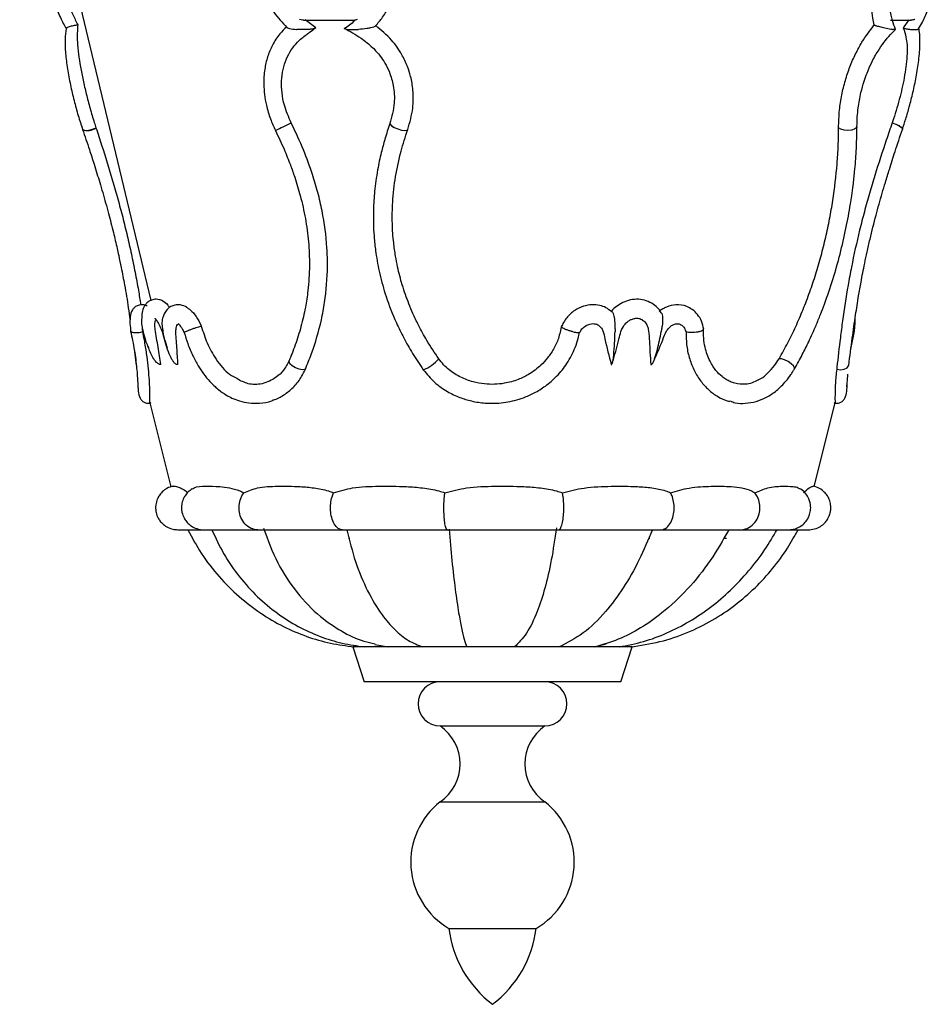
# Model space of a CAD drawing. Header units: millimetres. Extents: x 64 to 156, y 54 to 194.
# Tile 1 of 12: x 66 to 81, y 54 to 69. Entities that reach past the tile are written whole.
import ezdxf

# ---------------------------------------------------------------- set-up
doc = ezdxf.new("R2010")
doc.units = ezdxf.units.MM

msp = doc.modelspace()

# ---------------------------------------------------------------- linework, layer by layer
at = {"color": 7, "linetype": 'Continuous', "lineweight": 25}
for p, q in [((66.29, 73.402), (68.362, 64.744)), ((70.773, 69.176), (71.587, 69.176)), ((70.97, 69.05), (70.8, 69.18)), ((80.05, 69.176), (80.377, 69.176)), ((80.339, 69.18), (80.252, 69.05)), ((80.077, 67.551), (80.077, 67.551)), ((67.495, 67.473), (67.495, 67.472)), ((72.14, 67.545), (72.14, 67.539)), ((72.14, 67.545), (72.14, 67.538)), ((68.234, 64.248), (68.23, 64.296)), ((79.425, 63.974), (79.48, 64.26)), ((68.098, 63.976), (68.131, 63.717)), ((68.315, 64.026), (68.326, 63.992)), ((72.667, 63.649), (72.668, 63.648)), ((79.363, 63.38), (79.366, 63.452)), ((68.347, 63.126), (68.679, 61.796)), ((78.845, 61.801), (79.176, 63.126)), ((71.488, 60.984), (71.506, 60.984)), ((76.233, 60.984), (76.248, 60.984)), ((77.418, 60.984), (77.461, 60.984)), ((71.904, 59.306), (72.117, 59.267)), ((75.37, 59.267), (75.559, 59.317)), ((71.554, 59.267), (71.733, 58.717)), ((75.969, 59.267), (71.554, 59.267)), ((75.79, 58.717), (75.969, 59.267)), ((75.79, 58.717), (71.733, 58.717)), ((72.935, 58.017), (74.588, 58.017)), ((72.935, 56.817), (74.588, 56.817)), ((73.072, 54.817), (74.451, 54.817))]:
    msp.add_line(p, q, dxfattribs=at)
at = {"color": 8, "linetype": 'Continuous', "lineweight": 25, "flags": 128}
for points in [[(80.077, 67.551), (80.137, 67.531), (80.189, 67.506), (80.225, 67.478), (80.239, 67.454), (80.239, 67.447)], [(80.077, 67.551), (80.137, 67.531), (80.189, 67.505), (80.225, 67.478), (80.239, 67.454), (80.238, 67.446)], [(67.284, 67.447), (67.294, 67.437), (67.328, 67.43), (67.379, 67.434), (67.438, 67.449), (67.495, 67.473)], [(72.14, 67.539), (72.142, 67.531), (72.164, 67.506), (72.207, 67.478), (72.263, 67.454), (72.322, 67.437), (72.374, 67.43), (72.41, 67.434), (72.423, 67.445)], [(72.14, 67.538), (72.142, 67.531), (72.164, 67.505), (72.207, 67.478), (72.263, 67.454), (72.322, 67.436), (72.374, 67.429), (72.41, 67.434), (72.423, 67.445)], [(79.521, 67.495), (79.516, 67.478), (79.487, 67.454), (79.439, 67.436), (79.378, 67.429), (79.316, 67.434), (79.264, 67.449), (79.23, 67.472)], [(78.532, 63.66), (78.534, 63.676), (78.518, 63.707), (78.482, 63.743), (78.432, 63.777), (78.378, 63.805), (78.327, 63.82), (78.289, 63.821)], [(70.804, 63.657), (70.761, 63.648), (70.706, 63.655), (70.648, 63.676), (70.596, 63.707), (70.56, 63.743), (70.546, 63.777), (70.549, 63.794)], [(79.2, 63.657), (79.261, 63.648), (79.32, 63.655), (79.365, 63.676), (79.389, 63.707), (79.391, 63.718)]]:
    msp.add_lwpolyline(points, dxfattribs=at)
at = {"color": 7, "linetype": 'Continuous', "lineweight": 25, "flags": 128}
msp.add_lwpolyline([(72.912, 63.82), (72.912, 63.82), (72.912, 63.821)], dxfattribs=at)
at = {"color": 8, "linetype": 'Continuous', "lineweight": 25}
for centre, radius, start, end in [((60.008, 88.891), 23.815, 295.6875, 296.3522), ((67.367, 67.647), 0.217, 247.6914, 306.3643), ((72.441, 64.232), 0.626, 291.3028, 318.9057)]:
    msp.add_arc(centre, radius, start, end, dxfattribs=at)
at = {"color": 7, "linetype": 'Continuous', "lineweight": 25}
for centre, radius, start, end in [((72.935, 58.367), 0.35, 90, 270), ((74.588, 58.367), 0.35, 270, 90), ((72.516, 57.417), 0.732, 304.913, 55.087), ((75.006, 57.417), 0.732, 124.913, 235.087), ((73.68, 55.864), 1.21, 127.9868, 239.8522), ((73.843, 55.864), 1.21, 300.1478, 52.0132), ((74.829, 55.028), 1.769, 186.8478, 232.8919), ((72.694, 55.028), 1.769, 307.1081, 353.1522)]:
    msp.add_arc(centre, radius, start, end, dxfattribs=at)
for points, knots in [([(66.65, 70.311), (66.652, 70.267), (66.658, 70.156), (66.697, 69.938), (66.759, 69.686), (66.839, 69.437), (66.929, 69.213), (66.995, 69.093), (67.027, 69.035)], [0, 0, 0, 0, 0.113963, 0.28459, 0.458887, 0.639279, 0.825277, 1, 1, 1, 1]), ([(66.846, 70.331), (66.854, 70.273), (66.872, 70.126), (66.93, 69.856), (67.019, 69.545), (67.114, 69.287), (67.181, 69.151), (67.207, 69.098)], [0, 0, 0, 0, 0.143239, 0.363374, 0.589658, 0.84065, 1, 1, 1, 1]), ([(70.14, 70.287), (70.134, 70.27), (70.11, 70.215), (70.086, 70.083), (70.08, 69.912), (70.111, 69.718), (70.178, 69.516), (70.304, 69.279), (70.438, 69.136), (70.51, 69.06)], [0, 0, 0, 0, 0.041112, 0.143074, 0.305913, 0.42412, 0.572602, 0.77001, 1, 1, 1, 1]), ([(71.913, 69.086), (71.952, 69.129), (72.037, 69.222), (72.121, 69.382), (72.186, 69.558), (72.214, 69.718), (72.216, 69.879), (72.195, 70.026), (72.152, 70.174), (72.1, 70.264), (72.077, 70.304)], [0, 0, 0, 0, 0.135125, 0.29402, 0.411193, 0.564886, 0.661287, 0.772207, 0.897091, 1, 1, 1, 1]), ([(79.795, 69.098), (79.786, 69.133), (79.766, 69.219), (79.747, 69.378), (79.744, 69.609), (79.782, 69.902), (79.865, 70.164), (79.929, 70.297), (79.945, 70.331)], [0, 0, 0, 0, 0.106726, 0.264837, 0.422763, 0.668131, 0.914413, 1, 1, 1, 1]), ([(80.13, 69.027), (80.113, 69.072), (80.078, 69.167), (80.043, 69.321), (80.04, 69.443), (80.039, 69.489)], [0, 0, 0, 0, 0.360935, 0.759508, 1, 1, 1, 1]), ([(80.495, 69.035), (80.515, 69.07), (80.567, 69.159), (80.629, 69.297), (80.667, 69.406), (80.679, 69.441)], [0, 0, 0, 0, 0.3086861, 0.7807317, 1, 1, 1, 1]), ([(70.775, 69.176), (70.77, 69.176), (70.752, 69.175), (70.728, 69.179), (70.711, 69.182), (70.711, 69.182)], [0, 0, 0, 0, 0.223129, 0.976318, 1, 1, 1, 1]), ([(71.593, 69.177), (71.588, 69.173), (71.534, 69.119), (71.475, 69.072), (71.42, 69.029)], [0, 0, 0, 0, 0.0798, 1, 1, 1, 1]), ([(71.623, 69.182), (71.623, 69.182), (71.615, 69.18), (71.603, 69.177), (71.597, 69.176), (71.594, 69.176)], [0, 0, 0, 0, 0.060717, 0.60774, 1, 1, 1, 1]), ([(80.434, 69.182), (80.433, 69.182), (80.423, 69.18), (80.404, 69.177), (80.383, 69.175), (80.372, 69.176), (80.371, 69.176)], [0, 0, 0, 0, 0.05167, 0.51719, 0.985471, 1, 1, 1, 1]), ([(67.026, 69.04), (67.018, 68.986), (67.001, 68.873), (67.01, 68.654), (67.041, 68.409), (67.089, 68.155), (67.147, 67.906), (67.212, 67.667), (67.261, 67.519), (67.284, 67.447)], [0, 0, 0, 0, 0.14494, 0.302149, 0.45234, 0.597234, 0.736097, 0.870406, 1, 1, 1, 1]), ([(67.207, 69.098), (67.2, 69.097), (67.183, 69.094), (67.153, 69.089), (67.118, 69.081), (67.084, 69.072), (67.053, 69.061), (67.033, 69.051), (67.021, 69.043), (67.026, 69.04), (67.026, 69.04)], [0, 0, 0, 0, 0.079083, 0.199965, 0.316667, 0.447568, 0.577783, 0.750483, 0.955292, 1, 1, 1, 1]), ([(67.207, 69.098), (67.201, 69.013), (67.193, 68.878), (67.217, 68.641), (67.249, 68.438), (67.291, 68.226), (67.342, 68.004), (67.401, 67.779), (67.454, 67.6), (67.486, 67.501), (67.495, 67.473)], [0, 0, 0, 0, 0.211353, 0.336652, 0.45651, 0.576396, 0.695916, 0.823135, 0.950416, 1, 1, 1, 1]), ([(70.511, 69.069), (70.472, 69.033), (70.383, 68.949), (70.282, 68.785), (70.203, 68.597), (70.155, 68.389), (70.138, 68.133), (70.173, 67.866), (70.245, 67.62), (70.304, 67.49), (70.331, 67.429)], [0, 0, 0, 0, 0.09538, 0.221716, 0.340005, 0.453272, 0.587169, 0.769722, 0.892568, 1, 1, 1, 1]), ([(70.509, 69.059), (70.512, 69.057), (70.521, 69.049), (70.57, 69.037), (70.625, 69.03), (70.666, 69.028), (70.667, 69.028)], [0, 0, 0, 0, 0.15924, 0.416866, 0.996549, 1, 1, 1, 1]), ([(70.97, 69.05), (70.965, 69.047), (70.956, 69.042), (70.922, 69.034), (70.873, 69.028), (70.782, 69.023), (70.712, 69.025), (70.667, 69.028), (70.667, 69.028)], [0, 0, 0, 0, 0.087907, 0.18576, 0.366921, 0.54646, 0.997587, 1, 1, 1, 1]), ([(70.819, 68.943), (70.837, 68.956), (70.884, 68.991), (70.931, 69.027), (70.961, 69.05)], [0, 0, 0, 0, 0.366151, 1, 1, 1, 1]), ([(71.414, 69.051), (71.505, 68.999), (71.665, 68.91), (71.858, 68.757), (71.98, 68.619), (72.068, 68.488), (72.144, 68.334), (72.205, 68.121), (72.222, 67.841), (72.169, 67.646), (72.14, 67.539)], [0, 0, 0, 0, 0.168824, 0.294389, 0.39, 0.459154, 0.545989, 0.664586, 0.815417, 1, 1, 1, 1]), ([(71.433, 69.043), (71.434, 69.041), (71.437, 69.034), (71.465, 69.028), (71.529, 69.023), (71.594, 69.025), (71.642, 69.028), (71.642, 69.028)], [0, 0, 0, 0, 0.107284, 0.305904, 0.502748, 0.997355, 1, 1, 1, 1]), ([(71.918, 69.082), (71.918, 69.082), (71.918, 69.079), (71.905, 69.072), (71.877, 69.061), (71.832, 69.05), (71.752, 69.037), (71.685, 69.03), (71.642, 69.028), (71.642, 69.028)], [0, 0, 0, 0, 0.01334, 0.130556, 0.247157, 0.401802, 0.585198, 0.997544, 1, 1, 1, 1]), ([(72.423, 67.445), (72.455, 67.556), (72.512, 67.758), (72.513, 68.046), (72.476, 68.267), (72.416, 68.455), (72.322, 68.652), (72.163, 68.882), (72.004, 69.015), (71.917, 69.087)], [0, 0, 0, 0, 0.192031, 0.349071, 0.468507, 0.556877, 0.669003, 0.820234, 1, 1, 1, 1]), ([(79.23, 67.472), (79.233, 67.565), (79.238, 67.734), (79.277, 67.988), (79.333, 68.219), (79.407, 68.438), (79.496, 68.642), (79.624, 68.878), (79.728, 69.012), (79.795, 69.098)], [0, 0, 0, 0, 0.161725, 0.294619, 0.420934, 0.543703, 0.666445, 0.7861, 1, 1, 1, 1]), ([(79.521, 67.495), (79.522, 67.545), (79.524, 67.64), (79.542, 67.818), (79.576, 68.008), (79.628, 68.194), (79.684, 68.351), (79.755, 68.516), (79.846, 68.679), (79.95, 68.83), (80.043, 68.939), (80.103, 69), (80.129, 69.025)], [0, 0, 0, 0, 0.088059, 0.167238, 0.30016, 0.40051, 0.473731, 0.568189, 0.694074, 0.796963, 0.91442, 1, 1, 1, 1]), ([(79.795, 69.098), (79.797, 69.097), (79.802, 69.094), (79.818, 69.089), (79.844, 69.081), (79.878, 69.072), (79.92, 69.061), (79.966, 69.05), (80.032, 69.037), (80.069, 69.03), (80.088, 69.028), (80.088, 69.028)], [0, 0, 0, 0, 0.055696, 0.140923, 0.223201, 0.315483, 0.407281, 0.529017, 0.673336, 0.998067, 1, 1, 1, 1]), ([(80.252, 69.05), (80.268, 69.003), (80.295, 68.924), (80.314, 68.787), (80.315, 68.645), (80.302, 68.483), (80.269, 68.259), (80.204, 67.96), (80.13, 67.704), (80.084, 67.572), (80.077, 67.551)], [0, 0, 0, 0, 0.154466, 0.259908, 0.365264, 0.469301, 0.573335, 0.762928, 0.962458, 1, 1, 1, 1]), ([(80.128, 69.026), (80.128, 69.026), (80.13, 69.022), (80.11, 69.025), (80.088, 69.028), (80.088, 69.028)], [0, 0, 0, 0, 0.0448706, 0.9949193, 1, 1, 1, 1]), ([(80.239, 67.447), (80.256, 67.501), (80.295, 67.618), (80.351, 67.814), (80.408, 68.038), (80.46, 68.287), (80.502, 68.552), (80.52, 68.809), (80.515, 68.971), (80.499, 69.036), (80.497, 69.04)], [0, 0, 0, 0, 0.097997, 0.209249, 0.335067, 0.474329, 0.629476, 0.80014, 0.986203, 1, 1, 1, 1]), ([(80.252, 69.05), (80.261, 69.047), (80.281, 69.042), (80.322, 69.034), (80.366, 69.028), (80.429, 69.023), (80.462, 69.025), (80.478, 69.028), (80.478, 69.028)], [0, 0, 0, 0, 0.087907, 0.18576, 0.36692, 0.54646, 0.997587, 1, 1, 1, 1]), ([(80.491, 69.037), (80.489, 69.033), (80.488, 69.029), (80.478, 69.028), (80.478, 69.028)], [0, 0, 0, 0, 0.991046, 1, 1, 1, 1]), ([(70.58, 67.551), (70.54, 67.643), (70.473, 67.797), (70.431, 68.023), (70.423, 68.213), (70.446, 68.396), (70.515, 68.613), (70.643, 68.802), (70.768, 68.908), (70.819, 68.943), (70.819, 68.943)], [0, 0, 0, 0, 0.183191, 0.302576, 0.421884, 0.539936, 0.657968, 0.872398, 0.999513, 1, 1, 1, 1]), ([(70.804, 63.657), (70.837, 63.739), (70.939, 63.988), (71.042, 64.343), (71.128, 64.805), (71.159, 65.187), (71.146, 65.672), (71.094, 66.062), (71.004, 66.448), (70.908, 66.77), (70.775, 67.132), (70.653, 67.402), (70.583, 67.543), (70.58, 67.551)], [0, 0, 0, 0, 0.071591, 0.215026, 0.286627, 0.430141, 0.501748, 0.645257, 0.716856, 0.788452, 0.887581, 0.993632, 1, 1, 1, 1]), ([(80.077, 67.551), (80.046, 67.46), (79.952, 67.189), (79.831, 66.815), (79.717, 66.434), (79.636, 66.145), (79.537, 65.757), (79.45, 65.367), (79.361, 64.887), (79.304, 64.512), (79.248, 64.079), (79.219, 63.827), (79.201, 63.667), (79.2, 63.657)], [0, 0, 0, 0, 0.071584, 0.214956, 0.286551, 0.358151, 0.429754, 0.573273, 0.644881, 0.788389, 0.859989, 0.990996, 1, 1, 1, 1]), ([(67.284, 67.447), (67.32, 67.341), (67.38, 67.161), (67.456, 66.927), (67.51, 66.753), (67.556, 66.603), (67.618, 66.393), (67.691, 66.13), (67.767, 65.834), (67.819, 65.613), (67.86, 65.428), (67.9, 65.235), (67.953, 64.958), (68, 64.679), (68.025, 64.501), (68.034, 64.438)], [0, 0, 0, 0, 0.109859, 0.187875, 0.237275, 0.284838, 0.337444, 0.444956, 0.542414, 0.624344, 0.659879, 0.721758, 0.812991, 0.933679, 1, 1, 1, 1]), ([(67.495, 67.472), (67.525, 67.382), (67.614, 67.109), (67.731, 66.732), (67.84, 66.349), (67.918, 66.059), (67.99, 65.767), (68.055, 65.476), (68.114, 65.187), (68.164, 64.918), (68.191, 64.749), (68.204, 64.673)], [0, 0, 0, 0, 0.101665, 0.305318, 0.407002, 0.508694, 0.610393, 0.712096, 0.813801, 0.915505, 1, 1, 1, 1]), ([(70.331, 67.429), (70.378, 67.331), (70.462, 67.152), (70.561, 66.904), (70.631, 66.708), (70.682, 66.545), (70.744, 66.328), (70.809, 66.038), (70.859, 65.668), (70.874, 65.285), (70.853, 64.939), (70.804, 64.618), (70.738, 64.33), (70.663, 64.089), (70.603, 63.928), (70.571, 63.846), (70.556, 63.81), (70.549, 63.794)], [0, 0, 0, 0, 0.083289, 0.151028, 0.203674, 0.24345, 0.281587, 0.377585, 0.473745, 0.572964, 0.679773, 0.751952, 0.83748, 0.92405, 0.965689, 0.984727, 1, 1, 1, 1]), ([(72.14, 67.538), (72.112, 67.457), (72.062, 67.307), (71.997, 67.063), (71.95, 66.842), (71.917, 66.637), (71.892, 66.426), (71.877, 66.183), (71.878, 65.933), (71.892, 65.706), (71.92, 65.459), (71.977, 65.152), (72.081, 64.781), (72.212, 64.444), (72.359, 64.146), (72.499, 63.897), (72.61, 63.734), (72.667, 63.649)], [0, 0, 0, 0, 0.064139, 0.119467, 0.188905, 0.2337, 0.274404, 0.347395, 0.414363, 0.458621, 0.514668, 0.596812, 0.686663, 0.794291, 0.857694, 0.926169, 1, 1, 1, 1]), ([(72.912, 63.82), (72.848, 63.916), (72.732, 64.088), (72.6, 64.331), (72.508, 64.525), (72.419, 64.736), (72.334, 64.981), (72.268, 65.234), (72.225, 65.456), (72.193, 65.684), (72.174, 65.971), (72.18, 66.322), (72.224, 66.704), (72.294, 67.026), (72.365, 67.273), (72.403, 67.387), (72.423, 67.445)], [0, 0, 0, 0, 0.089069, 0.160002, 0.213388, 0.254877, 0.337579, 0.414442, 0.458519, 0.514409, 0.596085, 0.685396, 0.79317, 0.903035, 0.950296, 1, 1, 1, 1]), ([(78.289, 63.821), (78.336, 63.904), (78.429, 64.069), (78.555, 64.33), (78.671, 64.6), (78.777, 64.878), (78.872, 65.162), (78.956, 65.45), (79.028, 65.741), (79.09, 66.033), (79.158, 66.423), (79.203, 66.81), (79.227, 67.191), (79.229, 67.379), (79.23, 67.472)], [0, 0, 0, 0, 0.076375, 0.152756, 0.229141, 0.30553, 0.381924, 0.458319, 0.534713, 0.611106, 0.687493, 0.842291, 0.920988, 1, 1, 1, 1]), ([(78.532, 63.66), (78.574, 63.736), (78.653, 63.876), (78.767, 64.106), (78.862, 64.317), (78.944, 64.517), (79.035, 64.757), (79.143, 65.075), (79.256, 65.477), (79.349, 65.876), (79.405, 66.184), (79.44, 66.41), (79.463, 66.58), (79.489, 66.816), (79.514, 67.13), (79.518, 67.365), (79.521, 67.495)], [0, 0, 0, 0, 0.066437, 0.123394, 0.194242, 0.239835, 0.282924, 0.383669, 0.484649, 0.585818, 0.682359, 0.715179, 0.756573, 0.812108, 0.895875, 1, 1, 1, 1]), ([(79.391, 63.717), (79.409, 63.859), (79.442, 64.115), (79.494, 64.487), (79.541, 64.786), (79.58, 65.008), (79.612, 65.18), (79.644, 65.339), (79.682, 65.517), (79.74, 65.77), (79.818, 66.081), (79.901, 66.381), (79.973, 66.622), (80.04, 66.842), (80.13, 67.123), (80.199, 67.33), (80.238, 67.447)], [0, 0, 0, 0, 0.127011, 0.229989, 0.31023, 0.367848, 0.405323, 0.444967, 0.491145, 0.542652, 0.639887, 0.7302, 0.775031, 0.829181, 0.903996, 1, 1, 1, 1]), ([(68.55, 64.736), (68.533, 64.743), (68.499, 64.757), (68.438, 64.765), (68.379, 64.755), (68.331, 64.73), (68.295, 64.701), (68.266, 64.665), (68.237, 64.608), (68.22, 64.541), (68.218, 64.472), (68.217, 64.444)], [0, 0, 0, 0, 0.091666, 0.175188, 0.312177, 0.407175, 0.465036, 0.553672, 0.647736, 0.857842, 1, 1, 1, 1]), ([(76.428, 64.55), (76.415, 64.57), (76.381, 64.621), (76.302, 64.688), (76.193, 64.743), (76.068, 64.767), (75.941, 64.756), (75.822, 64.716), (75.723, 64.652), (75.66, 64.602), (75.638, 64.57), (75.637, 64.568)], [0, 0, 0, 0, 0.079013, 0.202712, 0.341185, 0.48115, 0.621721, 0.755332, 0.878136, 0.991873, 1, 1, 1, 1]), ([(68.302, 64.656), (68.287, 64.662), (68.258, 64.674), (68.204, 64.678), (68.148, 64.664), (68.101, 64.632), (68.05, 64.569), (68.034, 64.498), (68.029, 64.373), (68.041, 64.285), (68.047, 64.238)], [0, 0, 0, 0, 0.068536, 0.132577, 0.243258, 0.329743, 0.402573, 0.639865, 0.807655, 1, 1, 1, 1]), ([(68.541, 64.737), (68.544, 64.737), (68.57, 64.732), (68.612, 64.694), (68.647, 64.644), (68.656, 64.631)], [0, 0, 0, 0, 0.092443, 0.758815, 1, 1, 1, 1]), ([(68.933, 64.635), (68.899, 64.651), (68.834, 64.679), (68.745, 64.675), (68.679, 64.65), (68.623, 64.608), (68.581, 64.554), (68.563, 64.506), (68.555, 64.485)], [0, 0, 0, 0, 0.210986, 0.398322, 0.556452, 0.681972, 0.861587, 1, 1, 1, 1]), ([(68.917, 64.64), (68.941, 64.626), (68.996, 64.594), (69.082, 64.491), (69.135, 64.394), (69.159, 64.34), (69.16, 64.337)], [0, 0, 0, 0, 0.270423, 0.616162, 0.978927, 1, 1, 1, 1]), ([(75.645, 64.561), (75.616, 64.586), (75.561, 64.633), (75.452, 64.668), (75.331, 64.68), (75.193, 64.656), (75.052, 64.587), (74.923, 64.474), (74.871, 64.372), (74.845, 64.32)], [0, 0, 0, 0, 0.119505, 0.22963, 0.355965, 0.497627, 0.653609, 0.823865, 1, 1, 1, 1]), ([(77.099, 64.29), (77.09, 64.332), (77.07, 64.418), (77.006, 64.523), (76.924, 64.601), (76.811, 64.663), (76.668, 64.685), (76.536, 64.654), (76.453, 64.61), (76.414, 64.586), (76.396, 64.57), (76.394, 64.568)], [0, 0, 0, 0, 0.13511, 0.269619, 0.393548, 0.506597, 0.698724, 0.859124, 0.92807, 0.991068, 1, 1, 1, 1]), ([(68.217, 64.444), (68.217, 64.443), (68.208, 64.41), (68.218, 64.35), (68.231, 64.289), (68.238, 64.26), (68.24, 64.254), (68.24, 64.254)], [0, 0, 0, 0, 0.01373, 0.537843, 0.903082, 0.994326, 1, 1, 1, 1]), ([(68.426, 64.461), (68.425, 64.461), (68.424, 64.46), (68.429, 64.456), (68.453, 64.428), (68.487, 64.376), (68.534, 64.275), (68.573, 64.138), (68.605, 64.039), (68.62, 63.992)], [0, 0, 0, 0, 0.028789, 0.080112, 0.165118, 0.29808, 0.480439, 0.750209, 1, 1, 1, 1]), ([(68.522, 63.731), (68.507, 63.822), (68.483, 63.96), (68.454, 64.145), (68.43, 64.27), (68.425, 64.365), (68.43, 64.419), (68.441, 64.435), (68.444, 64.439)], [0, 0, 0, 0, 0.359735, 0.548062, 0.732858, 0.843906, 0.955096, 1, 1, 1, 1]), ([(68.556, 64.485), (68.551, 64.471), (68.535, 64.425), (68.538, 64.351), (68.547, 64.29), (68.552, 64.26), (68.553, 64.254), (68.553, 64.254)], [0, 0, 0, 0, 0.186792, 0.616192, 0.919555, 0.99534, 1, 1, 1, 1]), ([(75.648, 64.565), (75.65, 64.563), (75.657, 64.558), (75.668, 64.534), (75.68, 64.494), (75.692, 64.428), (75.697, 64.351), (75.697, 64.289), (75.697, 64.26), (75.697, 64.254), (75.697, 64.254)], [0, 0, 0, 0, 0.066047, 0.17577, 0.307931, 0.467126, 0.7503, 0.947636, 0.996935, 1, 1, 1, 1]), ([(75.659, 63.766), (75.692, 63.878), (75.748, 64.065), (75.79, 64.286), (75.867, 64.384), (75.913, 64.422), (75.961, 64.448), (76.015, 64.463), (76.077, 64.464), (76.113, 64.445), (76.133, 64.435)], [0, 0, 0, 0, 0.35237, 0.593801, 0.657316, 0.720094, 0.771009, 0.834902, 0.910851, 1, 1, 1, 1]), ([(76.122, 64.44), (76.138, 64.429), (76.174, 64.405), (76.212, 64.343), (76.242, 64.179), (76.244, 63.972), (76.258, 63.795), (76.263, 63.731)], [0, 0, 0, 0, 0.082061, 0.185382, 0.295299, 0.745185, 1, 1, 1, 1]), ([(76.428, 64.55), (76.431, 64.546), (76.44, 64.532), (76.448, 64.495), (76.452, 64.429), (76.444, 64.351), (76.434, 64.29), (76.428, 64.26), (76.427, 64.254), (76.427, 64.254)], [0, 0, 0, 0, 0.078919, 0.225849, 0.402186, 0.717851, 0.940863, 0.996575, 1, 1, 1, 1]), ([(79.475, 64.238), (79.482, 64.283), (79.493, 64.362), (79.491, 64.428), (79.491, 64.457)], [0, 0, 0, 0, 0.555849, 1, 1, 1, 1]), ([(68.79, 63.731), (68.785, 63.819), (68.777, 63.954), (68.763, 64.137), (68.755, 64.251), (68.765, 64.328), (68.783, 64.366), (68.802, 64.374), (68.811, 64.377)], [0, 0, 0, 0, 0.370839, 0.562722, 0.75366, 0.839168, 0.924832, 1, 1, 1, 1]), ([(68.802, 64.373), (68.803, 64.371), (68.805, 64.367), (68.823, 64.347), (68.845, 64.317), (68.868, 64.279), (68.882, 64.247), (68.888, 64.235)], [0, 0, 0, 0, 0.235778, 0.412096, 0.61616, 0.851846, 1, 1, 1, 1]), ([(68.909, 64.25), (68.909, 64.25), (68.918, 64.255), (68.94, 64.264), (68.983, 64.281), (69.031, 64.299), (69.079, 64.315), (69.121, 64.328), (69.147, 64.334), (69.157, 64.336), (69.16, 64.337)], [0, 0, 0, 0, 0.004631, 0.160643, 0.316678, 0.472069, 0.62616, 0.779073, 0.931443, 1, 1, 1, 1]), ([(69.16, 64.337), (69.188, 64.247), (69.246, 64.06), (69.397, 63.793), (69.562, 63.589), (69.69, 63.528), (69.732, 63.508)], [0, 0, 0, 0, 0.248196, 0.516096, 0.839049, 1, 1, 1, 1]), ([(74.851, 64.347), (74.838, 64.278), (74.812, 64.149), (74.732, 63.977), (74.637, 63.836), (74.508, 63.696), (74.353, 63.579), (74.155, 63.483), (73.922, 63.418), (73.677, 63.41), (73.446, 63.453), (73.253, 63.525), (73.099, 63.623), (72.985, 63.726), (72.937, 63.789), (72.912, 63.821)], [0, 0, 0, 0, 0.083719, 0.158239, 0.225281, 0.284943, 0.381792, 0.453056, 0.543091, 0.665359, 0.738574, 0.818867, 0.906434, 0.952372, 1, 1, 1, 1]), ([(75.025, 64.25), (75.024, 64.25), (75.008, 64.255), (74.974, 64.264), (74.926, 64.281), (74.886, 64.299), (74.859, 64.314), (74.847, 64.325), (74.849, 64.328), (74.85, 64.329)], [0, 0, 0, 0, 0.005708, 0.197406, 0.389131, 0.580064, 0.769401, 0.95729, 1, 1, 1, 1]), ([(75.14, 64.235), (75.15, 64.255), (75.173, 64.3), (75.233, 64.345), (75.294, 64.371), (75.344, 64.378), (75.381, 64.375), (75.426, 64.362), (75.445, 64.346), (75.458, 64.333)], [0, 0, 0, 0, 0.152453, 0.346725, 0.502163, 0.619712, 0.70113, 0.776623, 1, 1, 1, 1]), ([(75.452, 64.336), (75.46, 64.33), (75.484, 64.311), (75.516, 64.241), (75.555, 64.041), (75.602, 63.865), (75.638, 63.731)], [0, 0, 0, 0, 0.04769, 0.145537, 0.350985, 1, 1, 1, 1]), ([(76.309, 63.786), (76.358, 63.896), (76.429, 64.053), (76.496, 64.244), (76.559, 64.325), (76.611, 64.359), (76.646, 64.372), (76.669, 64.376), (76.698, 64.377), (76.717, 64.369), (76.732, 64.363)], [0, 0, 0, 0, 0.420997, 0.599268, 0.69869, 0.7728, 0.822765, 0.842628, 0.877619, 1, 1, 1, 1]), ([(76.727, 64.363), (76.735, 64.359), (76.763, 64.347), (76.797, 64.308), (76.812, 64.268), (76.819, 64.249)], [0, 0, 0, 0, 0.191276, 0.603142, 1, 1, 1, 1]), ([(77.028, 64.25), (77.029, 64.25), (77.043, 64.255), (77.069, 64.264), (77.092, 64.281), (77.101, 64.294), (77.097, 64.3), (77.096, 64.3)], [0, 0, 0, 0, 0.009425, 0.326965, 0.64455, 0.960825, 1, 1, 1, 1]), ([(77.957, 63.485), (77.925, 63.468), (77.86, 63.434), (77.737, 63.412), (77.62, 63.421), (77.519, 63.457), (77.452, 63.493), (77.376, 63.547), (77.285, 63.637), (77.186, 63.789), (77.123, 63.968), (77.094, 64.153), (77.097, 64.259), (77.098, 64.316)], [0, 0, 0, 0, 0.081793, 0.172632, 0.313541, 0.377032, 0.43084, 0.4888, 0.584531, 0.694818, 0.832415, 0.91124, 1, 1, 1, 1]), ([(68.043, 64.26), (68.064, 64.158), (68.108, 63.943), (68.141, 63.66), (68.157, 63.428), (68.159, 63.351), (68.161, 63.312)], [0, 0, 0, 0, 0.23026, 0.484721, 0.741367, 1, 1, 1, 1]), ([(68.05, 64.25), (68.049, 64.25), (68.046, 64.253), (68.046, 64.257), (68.046, 64.261)], [0, 0, 0, 0, 0.039462, 1, 1, 1, 1]), ([(68.05, 64.25), (68.05, 64.25), (68.054, 64.246), (68.07, 64.239), (68.106, 64.234), (68.153, 64.234), (68.198, 64.24), (68.224, 64.246), (68.234, 64.248)], [0, 0, 0, 0, 0.006408, 0.221893, 0.437394, 0.652307, 0.865319, 1, 1, 1, 1]), ([(68.348, 63.126), (68.348, 63.126), (68.348, 63.125), (68.348, 63.167), (68.348, 63.249), (68.345, 63.369), (68.337, 63.523), (68.322, 63.702), (68.297, 63.904), (68.267, 64.088), (68.243, 64.206), (68.234, 64.248)], [0, 0, 0, 0, 0.069831, 0.194291, 0.31757, 0.444543, 0.565709, 0.690545, 0.808978, 0.931001, 1, 1, 1, 1]), ([(68.522, 63.731), (68.522, 63.731), (68.517, 63.729), (68.506, 63.729), (68.481, 63.738), (68.416, 63.796), (68.35, 63.928), (68.285, 64.094), (68.253, 64.205), (68.24, 64.254), (68.24, 64.254)], [0, 0, 0, 0, 0.000781, 0.027326, 0.053605, 0.131785, 0.445201, 0.756697, 0.998238, 1, 1, 1, 1]), ([(68.79, 63.731), (68.787, 63.73), (68.781, 63.729), (68.765, 63.732), (68.738, 63.749), (68.71, 63.786), (68.668, 63.859), (68.608, 64.012), (68.572, 64.156), (68.553, 64.254), (68.553, 64.254)], [0, 0, 0, 0, 0.014265, 0.037668, 0.085712, 0.181285, 0.272862, 0.514574, 0.998236, 1, 1, 1, 1]), ([(68.909, 64.25), (68.909, 64.25), (68.9, 64.246), (68.888, 64.239), (68.889, 64.237), (68.889, 64.235)], [0, 0, 0, 0, 0.015335, 0.532592, 1, 1, 1, 1]), ([(68.89, 64.237), (68.907, 64.178), (68.943, 64.052), (69.02, 63.875), (69.105, 63.716), (69.196, 63.58), (69.286, 63.47), (69.366, 63.389), (69.45, 63.317), (69.539, 63.254), (69.65, 63.195), (69.77, 63.149), (69.917, 63.117), (70.088, 63.117), (70.22, 63.133), (70.288, 63.166), (70.296, 63.17)], [0, 0, 0, 0, 0.080763, 0.172733, 0.254849, 0.325452, 0.402681, 0.460229, 0.497533, 0.571224, 0.628029, 0.6979, 0.780428, 0.876632, 0.985389, 1, 1, 1, 1]), ([(72.668, 63.648), (72.725, 63.578), (72.835, 63.444), (73.038, 63.303), (73.236, 63.208), (73.438, 63.147), (73.633, 63.118), (73.814, 63.116), (74.017, 63.136), (74.219, 63.188), (74.428, 63.28), (74.607, 63.391), (74.785, 63.546), (74.95, 63.751), (75.056, 63.958), (75.113, 64.126), (75.128, 64.207), (75.134, 64.238)], [0, 0, 0, 0, 0.085333, 0.162384, 0.230624, 0.291352, 0.360115, 0.415258, 0.461253, 0.55203, 0.609965, 0.675541, 0.749586, 0.831272, 0.921372, 0.969316, 1, 1, 1, 1]), ([(75.025, 64.25), (75.025, 64.25), (75.042, 64.246), (75.073, 64.239), (75.109, 64.234), (75.13, 64.234), (75.133, 64.237), (75.134, 64.238)], [0, 0, 0, 0, 0.008479, 0.293598, 0.57874, 0.863103, 1, 1, 1, 1]), ([(75.638, 63.731), (75.638, 63.731), (75.64, 63.729), (75.644, 63.729), (75.651, 63.738), (75.669, 63.796), (75.682, 63.928), (75.692, 64.094), (75.696, 64.205), (75.697, 64.254), (75.697, 64.254)], [0, 0, 0, 0, 0.000781, 0.027326, 0.053605, 0.131785, 0.445201, 0.756697, 0.998238, 1, 1, 1, 1]), ([(76.263, 63.731), (76.264, 63.73), (76.268, 63.729), (76.277, 63.732), (76.292, 63.749), (76.31, 63.786), (76.337, 63.859), (76.38, 64.012), (76.41, 64.156), (76.427, 64.254), (76.427, 64.254)], [0, 0, 0, 0, 0.014265, 0.037668, 0.085712, 0.181285, 0.272862, 0.514574, 0.998236, 1, 1, 1, 1]), ([(77.028, 64.25), (77.028, 64.25), (77.013, 64.246), (76.981, 64.239), (76.929, 64.234), (76.879, 64.234), (76.842, 64.24), (76.826, 64.246), (76.819, 64.249)], [0, 0, 0, 0, 0.006388, 0.221868, 0.437364, 0.652263, 0.86527, 1, 1, 1, 1]), ([(76.819, 64.249), (76.821, 64.172), (76.824, 64.022), (76.873, 63.814), (76.948, 63.627), (77.049, 63.464), (77.173, 63.327), (77.314, 63.224), (77.43, 63.164), (77.498, 63.151), (77.512, 63.149)], [0, 0, 0, 0, 0.14347, 0.278685, 0.413913, 0.549335, 0.684769, 0.823161, 0.961567, 1, 1, 1, 1]), ([(77.956, 63.49), (77.971, 63.496), (78.027, 63.515), (78.115, 63.595), (78.212, 63.699), (78.266, 63.784), (78.289, 63.821)], [0, 0, 0, 0, 0.119956, 0.435126, 0.749974, 1, 1, 1, 1]), ([(70.549, 63.794), (70.52, 63.739), (70.465, 63.634), (70.32, 63.5), (70.126, 63.413), (69.907, 63.408), (69.784, 63.473), (69.728, 63.502)], [0, 0, 0, 0, 0.159367, 0.307192, 0.561042, 0.797609, 1, 1, 1, 1]), ([(70.296, 63.17), (70.304, 63.172), (70.37, 63.189), (70.484, 63.258), (70.629, 63.379), (70.737, 63.516), (70.785, 63.617), (70.804, 63.657)], [0, 0, 0, 0, 0.036639, 0.307828, 0.57129, 0.834512, 1, 1, 1, 1]), ([(77.52, 63.155), (77.545, 63.144), (77.623, 63.111), (77.762, 63.115), (77.928, 63.14), (78.094, 63.208), (78.255, 63.316), (78.382, 63.443), (78.464, 63.552), (78.506, 63.617), (78.524, 63.647), (78.532, 63.66)], [0, 0, 0, 0, 0.070867, 0.214981, 0.363134, 0.516459, 0.673563, 0.835245, 0.926786, 0.967608, 1, 1, 1, 1]), ([(79.2, 63.657), (79.192, 63.578), (79.179, 63.446), (79.174, 63.306), (79.173, 63.182), (79.174, 63.119), (79.175, 63.125), (79.175, 63.126)], [0, 0, 0, 0, 0.240019, 0.4070726, 0.5788905, 0.9216183, 1, 1, 1, 1]), ([(79.362, 63.312), (79.363, 63.348), (79.364, 63.405), (79.374, 63.532), (79.378, 63.579)], [0, 0, 0, 0, 0.63173, 1, 1, 1, 1]), ([(68.157, 63.452), (68.157, 63.404), (68.158, 63.314), (68.179, 63.216), (68.222, 63.155), (68.265, 63.126), (68.316, 63.114), (68.351, 63.124), (68.368, 63.128)], [0, 0, 0, 0, 0.305494, 0.572678, 0.694127, 0.807112, 0.909705, 1, 1, 1, 1]), ([(79.154, 63.128), (79.171, 63.124), (79.207, 63.114), (79.258, 63.126), (79.301, 63.155), (79.344, 63.215), (79.353, 63.27), (79.359, 63.307)], [0, 0, 0, 0, 0.131543, 0.281001, 0.445599, 0.622526, 1, 1, 1, 1]), ([(68.719, 61.81), (68.684, 61.8), (68.619, 61.781), (68.544, 61.723), (68.494, 61.662), (68.458, 61.593), (68.439, 61.524), (68.436, 61.453), (68.445, 61.38), (68.472, 61.309), (68.518, 61.241), (68.577, 61.185), (68.662, 61.135), (68.731, 61.124), (68.768, 61.118)], [0, 0, 0, 0, 0.106349, 0.197402, 0.272882, 0.334283, 0.423027, 0.479354, 0.541221, 0.640773, 0.709064, 0.791656, 0.889097, 1, 1, 1, 1]), ([(68.7, 61.803), (68.701, 61.804), (68.707, 61.815), (68.754, 61.806), (68.827, 61.785), (68.89, 61.752), (68.934, 61.715), (68.947, 61.705)], [0, 0, 0, 0, 0.0474436, 0.4462171, 0.6770453, 0.9111606, 1, 1, 1, 1]), ([(69.018, 61.758), (69.027, 61.766), (69.078, 61.808), (69.225, 61.805), (69.416, 61.808), (69.602, 61.785), (69.733, 61.751), (69.812, 61.714), (69.833, 61.704)], [0, 0, 0, 0, 0.06344, 0.340885, 0.617766, 0.779094, 0.939989, 1, 1, 1, 1]), ([(69.833, 61.704), (69.903, 61.733), (70.06, 61.799), (70.365, 61.808), (70.669, 61.807), (70.94, 61.784), (71.12, 61.75), (71.223, 61.713), (71.251, 61.704)], [0, 0, 0, 0, 0.188875, 0.429702, 0.670043, 0.809831, 0.94924, 1, 1, 1, 1]), ([(71.251, 61.704), (71.349, 61.733), (71.573, 61.799), (71.965, 61.807), (72.337, 61.807), (72.657, 61.784), (72.862, 61.75), (72.977, 61.713), (73.008, 61.703)], [0, 0, 0, 0, 0.188833, 0.4292615, 0.6692028, 0.8089063, 0.9482328, 1, 1, 1, 1]), ([(73.008, 61.703), (73.121, 61.732), (73.38, 61.799), (73.805, 61.807), (74.196, 61.807), (74.519, 61.784), (74.724, 61.75), (74.835, 61.713), (74.866, 61.703)], [0, 0, 0, 0, 0.188175, 0.427854, 0.667043, 0.806685, 0.945957, 1, 1, 1, 1]), ([(74.866, 61.703), (74.98, 61.732), (75.239, 61.798), (75.64, 61.807), (75.997, 61.807), (76.282, 61.785), (76.457, 61.751), (76.55, 61.714), (76.576, 61.703)], [0, 0, 0, 0, 0.187752, 0.426953, 0.665663, 0.805278, 0.944527, 1, 1, 1, 1]), ([(76.576, 61.703), (76.674, 61.732), (76.899, 61.798), (77.223, 61.807), (77.497, 61.807), (77.705, 61.785), (77.827, 61.751), (77.888, 61.714), (77.905, 61.703)], [0, 0, 0, 0, 0.187569, 0.426593, 0.665124, 0.804754, 0.94402, 1, 1, 1, 1]), ([(77.905, 61.703), (77.975, 61.732), (78.135, 61.798), (78.339, 61.809), (78.492, 61.804), (78.577, 61.795), (78.601, 61.775), (78.605, 61.772)], [0, 0, 0, 0, 0.225984, 0.51402, 0.801462, 0.969692, 1, 1, 1, 1]), ([(78.674, 61.704), (78.706, 61.733), (78.779, 61.798), (78.83, 61.808), (78.835, 61.805), (78.836, 61.803)], [0, 0, 0, 0, 0.344895, 0.78451, 1, 1, 1, 1]), ([(78.769, 61.117), (78.806, 61.122), (78.875, 61.131), (78.961, 61.179), (79.022, 61.235), (79.07, 61.303), (79.098, 61.375), (79.108, 61.449), (79.106, 61.52), (79.088, 61.59), (79.053, 61.659), (79.003, 61.72), (78.928, 61.78), (78.862, 61.8), (78.827, 61.81)], [0, 0, 0, 0, 0.109222, 0.205306, 0.286747, 0.354112, 0.452896, 0.515788, 0.572456, 0.661636, 0.723532, 0.799804, 0.892037, 1, 1, 1, 1]), ([(69.014, 61.763), (68.992, 61.749), (68.949, 61.72), (68.904, 61.662), (68.868, 61.594), (68.849, 61.525), (68.845, 61.455), (68.854, 61.383), (68.881, 61.312), (68.926, 61.244), (68.984, 61.188), (69.067, 61.137), (69.135, 61.125), (69.172, 61.119)], [0, 0, 0, 0, 0.087783, 0.175201, 0.246386, 0.349426, 0.414851, 0.485456, 0.596925, 0.673134, 0.765494, 0.87489, 1, 1, 1, 1]), ([(70.055, 61.117), (70.055, 61.117), (70.018, 61.117), (69.943, 61.133), (69.847, 61.202), (69.782, 61.306), (69.752, 61.422), (69.756, 61.536), (69.786, 61.634), (69.819, 61.683), (69.833, 61.704)], [0, 0, 0, 0, 0.001541, 0.171287, 0.341604, 0.49657, 0.636858, 0.768757, 0.898366, 1, 1, 1, 1]), ([(71.393, 61.117), (71.393, 61.117), (71.369, 61.117), (71.321, 61.133), (71.26, 61.202), (71.218, 61.306), (71.199, 61.422), (71.202, 61.536), (71.221, 61.633), (71.242, 61.682), (71.251, 61.704)], [0, 0, 0, 0, 0.001542, 0.171467, 0.341962, 0.497091, 0.637526, 0.769563, 0.899308, 1, 1, 1, 1]), ([(73.05, 61.117), (73.05, 61.117), (73.043, 61.117), (73.029, 61.133), (73.01, 61.202), (72.998, 61.306), (72.992, 61.422), (72.993, 61.536), (72.999, 61.633), (73.005, 61.682), (73.008, 61.703)], [0, 0, 0, 0, 0.001544, 0.171603, 0.342232, 0.497484, 0.63803, 0.770172, 0.900019, 1, 1, 1, 1]), ([(74.804, 61.117), (74.804, 61.117), (74.814, 61.117), (74.835, 61.133), (74.862, 61.202), (74.881, 61.306), (74.889, 61.422), (74.888, 61.536), (74.88, 61.633), (74.87, 61.682), (74.866, 61.703)], [0, 0, 0, 0, 0.001544, 0.171676, 0.342378, 0.497695, 0.638301, 0.770499, 0.900402, 1, 1, 1, 1]), ([(76.416, 61.117), (76.416, 61.117), (76.443, 61.117), (76.497, 61.133), (76.565, 61.202), (76.612, 61.306), (76.633, 61.422), (76.63, 61.536), (76.61, 61.633), (76.586, 61.682), (76.576, 61.703)], [0, 0, 0, 0, 0.001544, 0.171676, 0.342378, 0.497695, 0.638301, 0.770499, 0.900402, 1, 1, 1, 1]), ([(77.67, 61.117), (77.67, 61.117), (77.709, 61.117), (77.788, 61.133), (77.89, 61.202), (77.959, 61.306), (77.989, 61.422), (77.985, 61.536), (77.955, 61.633), (77.92, 61.682), (77.905, 61.703)], [0, 0, 0, 0, 0.001544, 0.171603, 0.342232, 0.497484, 0.63803, 0.770172, 0.900019, 1, 1, 1, 1]), ([(78.429, 61.117), (78.457, 61.119), (78.51, 61.121), (78.6, 61.152), (78.682, 61.207), (78.742, 61.285), (78.776, 61.362), (78.793, 61.447), (78.787, 61.533), (78.76, 61.616), (78.712, 61.692), (78.658, 61.751), (78.614, 61.767), (78.604, 61.771)], [0, 0, 0, 0, 0.090017, 0.17187, 0.30677, 0.405499, 0.484266, 0.574354, 0.680595, 0.755457, 0.850317, 0.968267, 1, 1, 1, 1]), ([(68.723, 61.125), (68.724, 61.124), (68.724, 61.122), (68.783, 61.119), (68.859, 61.118), (68.927, 61.118), (68.946, 61.118)], [0, 0, 0, 0, 0.233951, 0.557356, 0.876511, 1, 1, 1, 1]), ([(68.787, 61.117), (68.804, 61.117), (68.836, 61.117), (68.943, 61.117), (69.071, 61.117), (69.177, 61.117), (69.221, 61.117)], [0, 0, 0, 0, 0.26914, 0.537732, 0.805878, 1, 1, 1, 1]), ([(68.88, 61.117), (68.891, 61.117), (68.903, 61.117), (68.941, 61.117), (68.947, 61.117)], [0, 0, 0, 0, 0.8549207, 1, 1, 1, 1]), ([(68.947, 61.117), (69.014, 60.992), (69.156, 60.729), (69.432, 60.376), (69.748, 60.058), (70.09, 59.795), (70.449, 59.584), (70.82, 59.427), (71.196, 59.317), (71.451, 59.284), (71.577, 59.267)], [0, 0, 0, 0, 0.12648, 0.2639891, 0.3961931, 0.5238131, 0.6474588, 0.7676851, 0.8850248, 1, 1, 1, 1]), ([(69.185, 61.118), (69.213, 61.118), (69.269, 61.118), (69.481, 61.118), (69.744, 61.117), (69.956, 61.117), (70.051, 61.117)], [0, 0, 0, 0, 0.263355, 0.526194, 0.788564, 1, 1, 1, 1]), ([(69.327, 61.117), (69.385, 60.991), (69.507, 60.727), (69.754, 60.373), (70.04, 60.056), (70.354, 59.794), (70.686, 59.584), (71.031, 59.427), (71.383, 59.317), (71.622, 59.284), (71.74, 59.267)], [0, 0, 0, 0, 0.126735, 0.2635, 0.395343, 0.522912, 0.646715, 0.767205, 0.884819, 1, 1, 1, 1]), ([(70.059, 61.117), (70.074, 61.117), (70.108, 61.117), (70.221, 61.117), (70.38, 61.117), (70.572, 61.117), (70.787, 61.117), (71.014, 61.117), (71.219, 61.117), (71.346, 61.117), (71.395, 61.117)], [0, 0, 0, 0, 0.113525, 0.259099, 0.400383, 0.537476, 0.670337, 0.799038, 0.923579, 1, 1, 1, 1]), ([(70.141, 61.145), (70.21, 60.958), (70.348, 60.587), (70.661, 60.117), (71.007, 59.758), (71.37, 59.51), (71.663, 59.366), (71.847, 59.327), (71.906, 59.315)], [0, 0, 0, 0, 0.2081187, 0.4118479, 0.6126852, 0.7695268, 0.9264397, 1, 1, 1, 1]), ([(71.394, 61.117), (71.414, 61.117), (71.467, 61.117), (71.602, 61.117), (71.796, 61.117), (72.02, 61.117), (72.205, 61.117), (72.38, 61.117), (72.583, 61.117), (72.818, 61.117), (72.977, 61.117), (73.051, 61.117)], [0, 0, 0, 0, 0.060443, 0.156638, 0.32318, 0.455741, 0.554338, 0.631474, 0.736933, 0.875807, 1, 1, 1, 1]), ([(71.46, 61.117), (71.502, 60.947), (71.589, 60.598), (71.78, 60.146), (71.993, 59.788), (72.214, 59.532), (72.43, 59.356), (72.582, 59.297), (72.658, 59.267)], [0, 0, 0, 0, 0.186037, 0.379814, 0.568365, 0.713581, 0.85705, 1, 1, 1, 1]), ([(73.051, 61.117), (73.115, 61.117), (73.251, 61.117), (73.472, 61.117), (73.672, 61.117), (73.85, 61.117), (74.046, 61.117), (74.295, 61.117), (74.529, 61.117), (74.702, 61.117), (74.775, 61.117), (74.803, 61.117)], [0, 0, 0, 0, 0.124637, 0.26389, 0.36963, 0.446969, 0.545831, 0.678746, 0.845737, 0.942197, 1, 1, 1, 1]), ([(73.076, 61.13), (73.09, 60.96), (73.119, 60.617), (73.171, 60.172), (73.222, 59.818), (73.27, 59.559), (73.314, 59.374), (73.343, 59.303), (73.357, 59.267)], [0, 0, 0, 0, 0.187919, 0.379593, 0.56704, 0.712123, 0.85608, 1, 1, 1, 1]), ([(74.77, 61.15), (74.745, 60.976), (74.696, 60.631), (74.592, 60.187), (74.462, 59.79), (74.302, 59.459), (74.174, 59.331), (74.11, 59.267)], [0, 0, 0, 0, 0.188803, 0.375263, 0.560576, 0.779086, 1, 1, 1, 1]), ([(74.802, 61.117), (74.88, 61.117), (75.043, 61.117), (75.28, 61.117), (75.481, 61.117), (75.652, 61.117), (75.833, 61.117), (76.047, 61.117), (76.229, 61.117), (76.351, 61.117), (76.397, 61.117), (76.415, 61.117)], [0, 0, 0, 0, 0.1260649, 0.2649942, 0.3704791, 0.4476311, 0.5462569, 0.6788541, 0.8454511, 0.9416862, 1, 1, 1, 1]), ([(76.287, 61.117), (76.219, 60.957), (76.081, 60.625), (75.831, 60.192), (75.536, 59.794), (75.197, 59.461), (74.943, 59.332), (74.816, 59.267)], [0, 0, 0, 0, 0.179184, 0.369895, 0.558422, 0.779052, 1, 1, 1, 1]), ([(77.495, 61.117), (77.401, 60.953), (77.208, 60.615), (76.851, 60.174), (76.478, 59.819), (76.107, 59.56), (75.752, 59.374), (75.504, 59.303), (75.38, 59.267)], [0, 0, 0, 0, 0.185503, 0.380296, 0.569592, 0.715003, 0.858144, 1, 1, 1, 1]), ([(75.762, 59.267), (75.891, 59.292), (76.149, 59.342), (76.521, 59.481), (76.877, 59.664), (77.213, 59.891), (77.527, 60.158), (77.814, 60.465), (78.062, 60.785), (78.196, 61.013), (78.258, 61.118)], [0, 0, 0, 0, 0.12292, 0.246105, 0.370346, 0.49622, 0.624125, 0.75433, 0.887011, 1, 1, 1, 1]), ([(75.941, 59.267), (76.097, 59.29), (76.404, 59.335), (76.838, 59.484), (77.236, 59.679), (77.595, 59.92), (77.914, 60.195), (78.191, 60.499), (78.419, 60.807), (78.537, 61.021), (78.591, 61.119)], [0, 0, 0, 0, 0.140834, 0.276326, 0.407482, 0.535012, 0.659435, 0.781158, 0.900525, 1, 1, 1, 1]), ([(76.415, 61.117), (76.444, 61.117), (76.539, 61.117), (76.704, 61.117), (76.913, 61.117), (77.125, 61.117), (77.329, 61.117), (77.504, 61.117), (77.626, 61.117), (77.653, 61.117), (77.664, 61.117)], [0, 0, 0, 0, 0.045411, 0.150368, 0.268136, 0.398657, 0.541997, 0.698091, 0.867027, 1, 1, 1, 1]), ([(77.663, 61.117), (77.75, 61.117), (77.952, 61.117), (78.193, 61.117), (78.379, 61.117), (78.414, 61.117), (78.432, 61.117)], [0, 0, 0, 0, 0.2033461, 0.4692058, 0.7347377, 1, 1, 1, 1]), ([(78.392, 61.117), (78.431, 61.117), (78.527, 61.117), (78.64, 61.117), (78.732, 61.117), (78.753, 61.117), (78.764, 61.117)], [0, 0, 0, 0, 0.183037, 0.454974, 0.727266, 1, 1, 1, 1]), ([(78.599, 61.117), (78.637, 61.117), (78.712, 61.117), (78.77, 61.118), (78.773, 61.118), (78.774, 61.118)], [0, 0, 0, 0, 0.358336, 0.717972, 1, 1, 1, 1])]:
    msp.add_open_spline(points, degree=3, knots=knots, dxfattribs=at)

doc.saveas('drawing.dxf')
